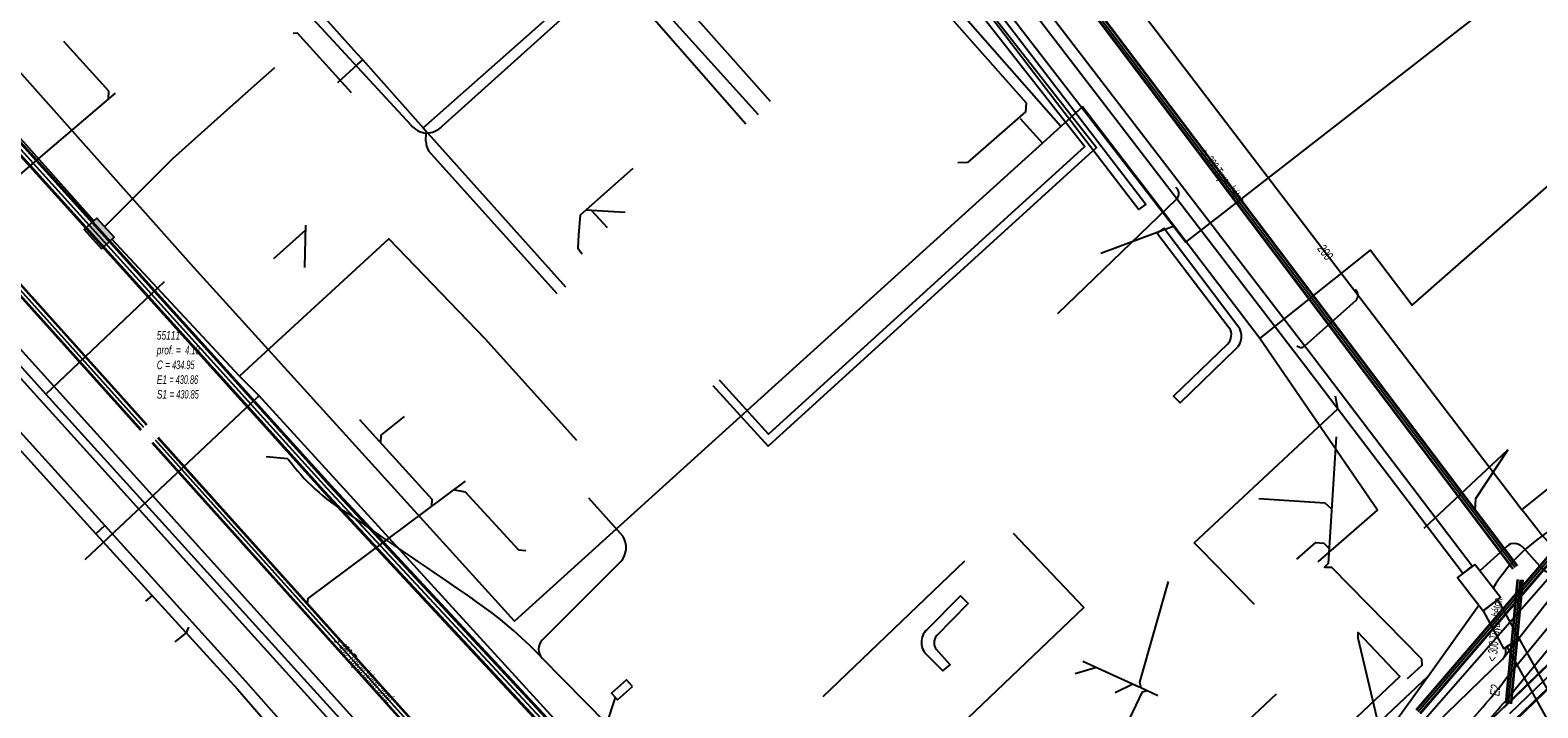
# Model space of a CAD drawing. Header units: metres. Extents: x 2695563 to 2696938, y 1260544 to 1262032.
# Tile 24 of 256: x 2695675 to 2695763, y 1261055 to 1261094. Entities that reach past the tile are written whole.
import ezdxf

# ---------------------------------------------------------------- set-up
doc = ezdxf.new("R2010")
doc.units = ezdxf.units.M
doc.header["$LTSCALE"] = 100
doc.linetypes.add('AUSGEZOGEN', pattern=[0])
for name, color, linetype in [('CAD_Cadastre des conduites_Ouvrage_Conduite', 200, 'AUSGEZOGEN'), ('Eau portable_Cadastre des conduites_Conduite', 171, 'AUSGEZOGEN'), ('Eau potable_Cadastre des conduites_Conduite_Texte', 171, 'AUSGEZOGEN'), ('EU_Cadastre des conduites', 24, 'AUSGEZOGEN'), ('EU_Cadastre des conduites – Texte', 7, 'AUSGEZOGEN'), ('EU_Cadastre des conduites_Regard normalisé – Texte', 24, 'AUSGEZOGEN'), ('EU_Cadastre des conduites_Texte entrée-sortie', 24, 'AUSGEZOGEN'), ('Gaz_Cadastre des conduites_Conduite', 32, 'AUSGEZOGEN'), ('Réseau électrique_Cadastre des conduite_Bord du tracé', 1, 'AUSGEZOGEN'), ('Réseau électrique_Cadastre des conduite_Tronçon de tracé', 1, 'AUSGEZOGEN'), ('Réseau électrique_Cadastre des conduites_Ouvrage_Surface-Ligne-Point', 1, 'AUSGEZOGEN'), ('TV_Cadastre des conduites_CONDUITE', 92, 'AUSGEZOGEN'), ('Télécommunications_SW_Cadastre des conduites_Bord du tracé', 94, 'AUSGEZOGEN'), ('Télécommunications_SW_Cadastre des conduites_Ouvrage', 94, 'AUSGEZOGEN')]:
    doc.layers.add(name, color=color, linetype=linetype)
doc.styles.add('ARIAL', font='arial.ttf')
pattern_1 = [(0, (2708005, 1273150), (6075, 6075), [6075, -6075]), (90, (2708005, 1273150), (-6075, 6075), [6075, -6075])]

# ---------------------------------------------------------------- blocks, each defined once
blk = doc.blocks.new('COMPLEXOBJECT_1766')
at = {"layer": 'Réseau électrique_Cadastre des conduite_Bord du tracé', "color": 1, "linetype": 'AUSGEZOGEN', "transparency": 33554687}
blk.add_line((5744.865, 11077.054), (5740.534, 11082.79), dxfattribs=at)
for points in [[(5740.534, 11082.79), (5740.138, 11082.491), (5744.362, 11076.957)], [(5744.252, 11076.004), (5741.107, 11072.961), (5741.492, 11072.563), (5744.75, 11075.716)]]:
    blk.add_lwpolyline(points, dxfattribs=at)
for centre, radius, start, end in [((5743.729, 11076.547), 0.754, 313.91445, 32.9171), ((5744.105, 11076.445), 0.974, 311.49939, 38.67571)]:
    blk.add_arc(centre, radius, start, end, dxfattribs=at)
blk = doc.blocks.new('COMPLEXOBJECT_1767')
at = {"layer": 'Réseau électrique_Cadastre des conduite_Bord du tracé', "color": 1, "linetype": 'AUSGEZOGEN', "transparency": 33554687}
for points in [[(5681.88, 11163.591), (5681.368, 11163.191), (5688.816, 11153.113), (5714.833, 11119.165)], [(5715.357, 11119.593), (5689.401, 11153.468), (5681.88, 11163.591)], [(5723.518, 11107.979), (5727.268, 11102.801), (5748.811, 11074.718), (5758.043, 11062.586), (5758.579, 11062.999), (5749.355, 11075.145), (5727.811, 11103.205), (5724.071, 11108.371)]]:
    blk.add_lwpolyline(points, dxfattribs=at)
for centre, radius, start, end in [((5618.031, 11035.042), 128.247, 34.66129, 40.99145), ((5618.118, 11035.092), 128.825, 34.66855, 40.99087)]:
    blk.add_arc(centre, radius, start, end, dxfattribs=at)
blk = doc.blocks.new('COMPLEXOBJECT_1769')
at = {"layer": 'Réseau électrique_Cadastre des conduite_Bord du tracé', "color": 1, "linetype": 'AUSGEZOGEN', "transparency": 33554687}
blk.add_line((5710.467, 11027.138), (5711.066, 11027.496), dxfattribs=at)
for points in [[(5678.564, 11065.379), (5678.044, 11064.909), (5686.326, 11055.811), (5690.746, 11050.728)], [(5691.279, 11051.204), (5686.827, 11056.258), (5678.564, 11065.379)]]:
    blk.add_lwpolyline(points, dxfattribs=at)
for centre, radius, start, end in [((6385.719, 11672.359), 931.708, 221.811623, 222.458953), ((7133.381, 12354.255), 1944.319, 222.100133, 222.409004), ((5508.18, 10878.186), 251.905, 36.35045, 40.9841), ((5517.118, 10885.356), 239.762, 36.25233, 41.09994)]:
    blk.add_arc(centre, radius, start, end, dxfattribs=at)
blk = doc.blocks.new('COMPLEXOBJECT_1771')
at = {"layer": 'Réseau électrique_Cadastre des conduite_Bord du tracé', "color": 1, "linetype": 'AUSGEZOGEN', "transparency": 33554687}
blk.add_line((5746.653, 11041.556), (5758.605, 11053.003), dxfattribs=at)
for points in [[(5761.168, 11055.903), (5765.807, 11061.529), (5765.165, 11062.019), (5760.549, 11056.423)], [(5758.069, 11053.543), (5746.117, 11042.11), (5746.653, 11041.556)]]:
    blk.add_lwpolyline(points, dxfattribs=at)
for centre, radius, start, end in [((5736.355, 11074.749), 30.352, 315.67824, 322.85754), ((5727.195, 11083.345), 43.672, 315.99032, 321.06963)]:
    blk.add_arc(centre, radius, start, end, dxfattribs=at)
blk = doc.blocks.new('COMPLEXOBJECT_1778')
at = {"layer": 'Réseau électrique_Cadastre des conduite_Bord du tracé', "color": 1, "linetype": 'AUSGEZOGEN', "transparency": 33554687}
blk.add_line((5728.627, 11061.274), (5726.665, 11059.291), dxfattribs=at)
for points in [[(5727.253, 11058.946), (5729.092, 11060.817), (5728.627, 11061.274)], [(5726.683, 11057.795), (5727.596, 11056.881), (5728.036, 11057.231), (5727.24, 11058.125)]]:
    blk.add_lwpolyline(points, dxfattribs=at)
for centre, radius, start, end in [((5727.36, 11058.551), 1.015, 133.2057, 228.173), ((5727.687, 11058.529), 0.602, 136.13745, 222.04822)]:
    blk.add_arc(centre, radius, start, end, dxfattribs=at)
blk = doc.blocks.new('COMPLEXOBJECT_2240')
at = {"layer": 'Réseau électrique_Cadastre des conduite_Tronçon de tracé', "color": 1, "linetype": 'AUSGEZOGEN', "transparency": 33554687}
blk.add_line((5696.463, 11088.844), (5689.58, 11096.315), dxfattribs=at)
blk.add_arc((5697.495, 11089.666), 1.319, 218.56755, 264.62794, dxfattribs=at)
blk = doc.blocks.new('COMPLEXOBJECT_2398')
at = {"layer": 'Réseau électrique_Cadastre des conduite_Tronçon de tracé', "color": 1, "linetype": 'AUSGEZOGEN', "transparency": 33554687}
for centre, radius, start, end in [((5699.101, 11076.495), 12.174, 216.26292, 238.79757), ((10704.907, 18384.167), 8869.929, 235.5929865, 235.6502542), ((5685.989, 11040.397), 25.041, 43.49568, 55.66919)]:
    blk.add_arc(centre, radius, start, end, dxfattribs=at)
blk = doc.blocks.new('COMPLEXOBJECT_2399')
at = {"layer": 'Réseau électrique_Cadastre des conduite_Tronçon de tracé', "color": 1, "linetype": 'AUSGEZOGEN', "transparency": 33554687}
blk.add_line((5762.535, 11063.004), (5761.585, 11064.059), dxfattribs=at)
for centre, radius, start, end in [((5761.053, 11063.665), 0.662, 36.52054, 85.49194), ((5763.393, 11063.666), 1.084, 217.62517, 310.13083)]:
    blk.add_arc(centre, radius, start, end, dxfattribs=at)
blk = doc.blocks.new('COMPLEXOBJECT_2421')
at = {"layer": 'Réseau électrique_Cadastre des conduite_Tronçon de tracé', "color": 1, "linetype": 'AUSGEZOGEN', "transparency": 33554687}
blk.add_line((5698.315, 11088.751), (5709.693, 11099.009), dxfattribs=at)
blk.add_arc((5697.364, 11089.688), 1.335, 270.30349, 315.41808, dxfattribs=at)
blk = doc.blocks.new('COMPLEXOBJECT_2422')
at = {"layer": 'Réseau électrique_Cadastre des conduite_Tronçon de tracé', "color": 1, "linetype": 'AUSGEZOGEN', "transparency": 33554687}
for p, q in [((5697.353, 11087.877), (5697.371, 11088.353)), ((5705.039, 11078.941), (5697.509, 11087.306))]:
    blk.add_line(p, q, dxfattribs=at)
blk.add_arc((5698.484, 11087.879), 1.131, 180.10574, 210.45544, dxfattribs=at)
blk = doc.blocks.new('COMPLEXOBJECT_2424')
at = {"layer": 'Réseau électrique_Cadastre des conduite_Tronçon de tracé', "color": 1, "linetype": 'AUSGEZOGEN', "transparency": 33554687}
for centre, radius, start, end in [((5757.666, 11072.575), 9.257, 303.63416, 317.32051), ((5768.799, 11056.125), 10.607, 124.48664, 148.10751)]:
    blk.add_arc(centre, radius, start, end, dxfattribs=at)
blk = doc.blocks.new('COMPLEXOBJECT_2426')
at = {"layer": 'Réseau électrique_Cadastre des conduite_Tronçon de tracé', "color": 1, "linetype": 'AUSGEZOGEN', "transparency": 33554687}
for p, q in [((5708.895, 11064.746), (5706.889, 11066.983)), ((5704.164, 11058.673), (5708.787, 11063.305))]:
    blk.add_line(p, q, dxfattribs=at)
for centre, radius, start, end in [((5707.822, 11064.102), 1.251, 320.44604, 30.98158), ((5704.687, 11058.148), 0.741, 134.89966, 223.99853)]:
    blk.add_arc(centre, radius, start, end, dxfattribs=at)
blk = doc.blocks.new('COMPLEXOBJECT_2491')
at = {"layer": 'Réseau électrique_Cadastre des conduite_Tronçon de tracé', "color": 1, "linetype": 'AUSGEZOGEN', "transparency": 33554687}
blk.add_line((5748.777, 11075.898), (5751.775, 11078.548), dxfattribs=at)
blk.add_arc((5751.428, 11078.86), 0.466, 318.05314, 47.36623, dxfattribs=at)
blk = doc.blocks.new('COMPLEXOBJECT_2495')
at = {"layer": 'Réseau électrique_Cadastre des conduite_Tronçon de tracé', "color": 1, "linetype": 'AUSGEZOGEN', "transparency": 33554687}
blk.add_line((5760.612, 11064.179), (5759.021, 11062.732), dxfattribs=at)
blk.add_arc((5761.011, 11063.737), 0.595, 80.90809, 132.0848, dxfattribs=at)
blk = doc.blocks.new('COMPLEXOBJECT_2755')
at = {"layer": 'Télécommunications_SW_Cadastre des conduites_Bord du tracé', "color": 94, "linetype": 'AUSGEZOGEN', "transparency": 33554687}
for p, q in [((5768.75, 11059.53), (5763.168, 11065.49)), ((5727.343, 11011.463), (5768.592, 11051.978))]:
    blk.add_line(p, q, dxfattribs=at)
blk.add_arc((5764.805, 11055.835), 5.405, 314.4785, 43.12441, dxfattribs=at)

msp = doc.modelspace()

# ---------------------------------------------------------------- hatches: boundary and pattern name
at = {"layer": 'Réseau électrique_Cadastre des conduite_Bord du tracé', "lineweight": 18, "transparency": 33554687}
h = msp.add_hatch(dxfattribs=at)
h.set_pattern_fill('MUSTER', color=1, scale=6075, style=0, pattern_type=2)
h.set_pattern_definition(pattern_1)
h.paths.add_polyline_path([(2695679.87, 1261163.383), (2695679.419, 1261163.034), (2695689.253, 1261150.31), (2695701.186, 1261134.534), (2695723.796, 1261104.882), (2695740.042, 1261083.681), (2695740.44, 1261083.986), (2695724.194, 1261105.186), (2695701.614, 1261134.854), (2695689.708, 1261150.654)], flags=0)
h = msp.add_hatch(dxfattribs=at)
h.set_pattern_fill('MUSTER', color=1, scale=6075, style=0, pattern_type=2)
h.set_pattern_definition(pattern_1)
h.paths.add_polyline_path([(2695682.85, 1261163.401), (2695682.338, 1261163.001), (2695689.786, 1261152.923), (2695715.803, 1261118.975), (2695716.102, 1261118.629), (2695716.4, 1261118.283), (2695716.697, 1261117.935), (2695716.992, 1261117.587), (2695717.287, 1261117.237), (2695717.58, 1261116.886), (2695717.871, 1261116.534), (2695718.162, 1261116.181), (2695718.451, 1261115.827), (2695718.739, 1261115.472), (2695719.026, 1261115.116), (2695719.311, 1261114.759), (2695719.595, 1261114.401), (2695719.878, 1261114.042), (2695720.16, 1261113.682), (2695720.44, 1261113.321), (2695720.719, 1261112.959), (2695720.997, 1261112.596), (2695721.273, 1261112.232), (2695721.548, 1261111.867), (2695721.822, 1261111.501), (2695722.095, 1261111.134), (2695722.366, 1261110.767), (2695722.636, 1261110.398), (2695722.904, 1261110.028), (2695723.172, 1261109.657), (2695723.438, 1261109.285), (2695723.702, 1261108.913), (2695723.965, 1261108.539), (2695724.227, 1261108.164), (2695724.488, 1261107.789), (2695728.238, 1261102.611), (2695749.781, 1261074.528), (2695759.013, 1261062.396), (2695759.549, 1261062.809), (2695750.325, 1261074.955), (2695728.781, 1261103.015), (2695725.041, 1261108.181), (2695724.779, 1261108.558), (2695724.517, 1261108.933), (2695724.252, 1261109.308), (2695723.987, 1261109.682), (2695723.72, 1261110.055), (2695723.452, 1261110.427), (2695723.182, 1261110.798), (2695722.912, 1261111.168), (2695722.639, 1261111.537), (2695722.366, 1261111.905), (2695722.091, 1261112.272), (2695721.815, 1261112.638), (2695721.538, 1261113.004), (2695721.259, 1261113.368), (2695720.979, 1261113.731), (2695720.698, 1261114.093), (2695720.416, 1261114.454), (2695720.132, 1261114.815), (2695719.847, 1261115.174), (2695719.56, 1261115.532), (2695719.273, 1261115.889), (2695718.984, 1261116.245), (2695718.694, 1261116.6), (2695718.402, 1261116.954), (2695718.109, 1261117.307), (2695717.815, 1261117.659), (2695717.52, 1261118.01), (2695717.224, 1261118.36), (2695716.926, 1261118.709), (2695716.627, 1261119.056), (2695716.327, 1261119.403), (2695690.371, 1261153.278)], flags=0)
h = msp.add_hatch(dxfattribs=at)
h.set_pattern_fill('MUSTER', color=1, scale=6075, style=0, pattern_type=2)
h.set_pattern_definition(pattern_1)
h.paths.add_polyline_path([(2695636.395, 1261111.835), (2695641.395, 1261106.281), (2695655.079, 1261091.1), (2695662.711, 1261082.743), (2695679.014, 1261064.719), (2695679.534, 1261065.189)], flags=0)
h = msp.add_hatch(dxfattribs=at)
h.set_pattern_fill('MUSTER', color=1, scale=6075, style=0, pattern_type=2)
h.set_pattern_definition(pattern_1)
h.paths.add_polyline_path([(2695741.504, 1261082.6), (2695741.108, 1261082.301), (2695745.332, 1261076.767), (2695745.35, 1261076.738), (2695745.366, 1261076.709), (2695745.381, 1261076.679), (2695745.395, 1261076.649), (2695745.407, 1261076.617), (2695745.418, 1261076.586), (2695745.427, 1261076.553), (2695745.435, 1261076.521), (2695745.442, 1261076.488), (2695745.447, 1261076.455), (2695745.45, 1261076.421), (2695745.452, 1261076.388), (2695745.453, 1261076.354), (2695745.452, 1261076.321), (2695745.45, 1261076.287), (2695745.446, 1261076.254), (2695745.441, 1261076.221), (2695745.434, 1261076.188), (2695745.426, 1261076.156), (2695745.416, 1261076.124), (2695745.405, 1261076.092), (2695745.392, 1261076.061), (2695745.378, 1261076.03), (2695745.363, 1261076), (2695745.347, 1261075.971), (2695745.329, 1261075.943), (2695745.31, 1261075.915), (2695745.29, 1261075.888), (2695745.268, 1261075.863), (2695745.246, 1261075.838), (2695745.222, 1261075.814), (2695742.077, 1261072.771), (2695742.462, 1261072.373), (2695745.72, 1261075.526), (2695745.755, 1261075.559), (2695745.788, 1261075.593), (2695745.82, 1261075.629), (2695745.85, 1261075.666), (2695745.878, 1261075.705), (2695745.904, 1261075.745), (2695745.928, 1261075.786), (2695745.95, 1261075.828), (2695745.97, 1261075.872), (2695745.988, 1261075.916), (2695746.003, 1261075.961), (2695746.016, 1261076.007), (2695746.027, 1261076.054), (2695746.036, 1261076.101), (2695746.043, 1261076.148), (2695746.047, 1261076.196), (2695746.049, 1261076.244), (2695746.048, 1261076.291), (2695746.045, 1261076.339), (2695746.04, 1261076.387), (2695746.032, 1261076.434), (2695746.022, 1261076.481), (2695746.01, 1261076.527), (2695745.996, 1261076.572), (2695745.979, 1261076.617), (2695745.96, 1261076.661), (2695745.939, 1261076.704), (2695745.916, 1261076.746), (2695745.891, 1261076.787), (2695745.864, 1261076.826), (2695745.835, 1261076.864)], flags=0)
h = msp.add_hatch(dxfattribs=at)
h.set_pattern_fill('MUSTER', color=1, scale=6075, style=0, pattern_type=2)
h.set_pattern_definition(pattern_1)
h.paths.add_polyline_path([(2695679.534, 1261065.189), (2695679.014, 1261064.719), (2695687.296, 1261055.621), (2695691.716, 1261050.538), (2695691.943, 1261050.287), (2695692.169, 1261050.036), (2695692.396, 1261049.786), (2695692.623, 1261049.535), (2695692.85, 1261049.284), (2695693.077, 1261049.033), (2695693.304, 1261048.783), (2695693.531, 1261048.532), (2695693.758, 1261048.282), (2695693.985, 1261048.031), (2695694.212, 1261047.781), (2695694.439, 1261047.53), (2695694.667, 1261047.28), (2695694.894, 1261047.03), (2695695.121, 1261046.779), (2695695.348, 1261046.529), (2695695.576, 1261046.279), (2695695.803, 1261046.029), (2695696.031, 1261045.779), (2695696.258, 1261045.528), (2695696.486, 1261045.278), (2695696.713, 1261045.028), (2695696.941, 1261044.778), (2695697.169, 1261044.528), (2695697.397, 1261044.279), (2695697.624, 1261044.029), (2695697.852, 1261043.779), (2695698.08, 1261043.529), (2695698.308, 1261043.279), (2695698.536, 1261043.03), (2695698.764, 1261042.78), (2695699.193, 1261042.286), (2695699.622, 1261041.791), (2695700.048, 1261041.295), (2695700.474, 1261040.798), (2695700.898, 1261040.3), (2695701.321, 1261039.8), (2695701.742, 1261039.3), (2695702.162, 1261038.798), (2695702.581, 1261038.295), (2695702.998, 1261037.791), (2695703.414, 1261037.286), (2695703.828, 1261036.779), (2695704.241, 1261036.272), (2695704.653, 1261035.763), (2695705.063, 1261035.253), (2695705.472, 1261034.742), (2695705.88, 1261034.231), (2695706.286, 1261033.717), (2695706.691, 1261033.203), (2695707.094, 1261032.688), (2695707.496, 1261032.172), (2695707.896, 1261031.654), (2695708.295, 1261031.135), (2695708.693, 1261030.616), (2695709.089, 1261030.095), (2695709.484, 1261029.573), (2695709.878, 1261029.05), (2695710.27, 1261028.526), (2695710.66, 1261028.001), (2695711.049, 1261027.475), (2695711.437, 1261026.948), (2695712.036, 1261027.306), (2695711.646, 1261027.835), (2695711.254, 1261028.363), (2695710.861, 1261028.889), (2695710.467, 1261029.415), (2695710.071, 1261029.94), (2695709.674, 1261030.463), (2695709.276, 1261030.986), (2695708.876, 1261031.507), (2695708.475, 1261032.028), (2695708.072, 1261032.547), (2695707.668, 1261033.066), (2695707.263, 1261033.583), (2695706.857, 1261034.1), (2695706.449, 1261034.615), (2695706.039, 1261035.129), (2695705.629, 1261035.642), (2695705.217, 1261036.154), (2695704.804, 1261036.665), (2695704.389, 1261037.175), (2695703.973, 1261037.684), (2695703.556, 1261038.191), (2695703.137, 1261038.698), (2695702.717, 1261039.204), (2695702.296, 1261039.708), (2695701.874, 1261040.211), (2695701.45, 1261040.714), (2695701.025, 1261041.215), (2695700.598, 1261041.715), (2695700.17, 1261042.214), (2695699.741, 1261042.711), (2695699.311, 1261043.208), (2695699.082, 1261043.459), (2695698.853, 1261043.709), (2695698.624, 1261043.96), (2695698.395, 1261044.211), (2695698.166, 1261044.462), (2695697.937, 1261044.713), (2695697.709, 1261044.964), (2695697.48, 1261045.215), (2695697.252, 1261045.466), (2695697.023, 1261045.717), (2695696.795, 1261045.969), (2695696.567, 1261046.22), (2695696.339, 1261046.472), (2695696.111, 1261046.723), (2695695.883, 1261046.975), (2695695.655, 1261047.227), (2695695.427, 1261047.479), (2695695.2, 1261047.731), (2695694.972, 1261047.983), (2695694.745, 1261048.235), (2695694.517, 1261048.487), (2695694.29, 1261048.74), (2695694.063, 1261048.992), (2695693.836, 1261049.244), (2695693.609, 1261049.497), (2695693.382, 1261049.75), (2695693.155, 1261050.002), (2695692.929, 1261050.255), (2695692.702, 1261050.508), (2695692.475, 1261050.761), (2695692.249, 1261051.014), (2695687.797, 1261056.068)], flags=0)
h = msp.add_hatch(dxfattribs=at)
h.set_pattern_fill('MUSTER', color=1, scale=6075, style=0, pattern_type=2)
h.set_pattern_definition(pattern_1)
h.paths.add_polyline_path([(2695747.623, 1261041.366), (2695759.575, 1261052.813), (2695759.662, 1261052.903), (2695759.748, 1261052.993), (2695759.834, 1261053.084), (2695759.92, 1261053.174), (2695760.006, 1261053.265), (2695760.091, 1261053.356), (2695760.176, 1261053.448), (2695760.261, 1261053.539), (2695760.345, 1261053.631), (2695760.43, 1261053.724), (2695760.514, 1261053.816), (2695760.598, 1261053.909), (2695760.681, 1261054.001), (2695760.764, 1261054.094), (2695760.847, 1261054.188), (2695760.93, 1261054.281), (2695761.012, 1261054.375), (2695761.095, 1261054.469), (2695761.176, 1261054.564), (2695761.258, 1261054.658), (2695761.339, 1261054.753), (2695761.421, 1261054.848), (2695761.501, 1261054.943), (2695761.582, 1261055.038), (2695761.662, 1261055.134), (2695761.742, 1261055.23), (2695761.822, 1261055.326), (2695761.901, 1261055.423), (2695761.98, 1261055.519), (2695762.059, 1261055.616), (2695762.138, 1261055.713), (2695766.777, 1261061.339), (2695766.135, 1261061.829), (2695761.519, 1261056.233), (2695761.445, 1261056.135), (2695761.37, 1261056.038), (2695761.295, 1261055.941), (2695761.22, 1261055.844), (2695761.144, 1261055.748), (2695761.067, 1261055.652), (2695760.991, 1261055.556), (2695760.914, 1261055.46), (2695760.836, 1261055.365), (2695760.759, 1261055.27), (2695760.681, 1261055.176), (2695760.602, 1261055.081), (2695760.523, 1261054.988), (2695760.444, 1261054.894), (2695760.364, 1261054.801), (2695760.284, 1261054.708), (2695760.204, 1261054.615), (2695760.123, 1261054.523), (2695760.042, 1261054.431), (2695759.96, 1261054.339), (2695759.878, 1261054.248), (2695759.796, 1261054.157), (2695759.713, 1261054.066), (2695759.63, 1261053.976), (2695759.547, 1261053.886), (2695759.463, 1261053.796), (2695759.379, 1261053.707), (2695759.295, 1261053.618), (2695759.21, 1261053.529), (2695759.125, 1261053.441), (2695759.039, 1261053.353), (2695747.087, 1261041.92)], flags=0)
h = msp.add_hatch(dxfattribs=at)
h.set_pattern_fill('MUSTER', color=1, scale=6075, style=0, pattern_type=2)
h.set_pattern_definition(pattern_1)
h.paths.add_polyline_path([(2695729.597, 1261061.084), (2695727.635, 1261059.101), (2695727.596, 1261059.063), (2695727.56, 1261059.023), (2695727.526, 1261058.981), (2695727.494, 1261058.937), (2695727.464, 1261058.891), (2695727.437, 1261058.844), (2695727.413, 1261058.796), (2695727.391, 1261058.746), (2695727.372, 1261058.695), (2695727.355, 1261058.644), (2695727.341, 1261058.591), (2695727.33, 1261058.538), (2695727.322, 1261058.484), (2695727.317, 1261058.43), (2695727.315, 1261058.376), (2695727.316, 1261058.322), (2695727.319, 1261058.268), (2695727.326, 1261058.214), (2695727.335, 1261058.16), (2695727.347, 1261058.108), (2695727.362, 1261058.055), (2695727.38, 1261058.004), (2695727.4, 1261057.954), (2695727.423, 1261057.905), (2695727.449, 1261057.857), (2695727.477, 1261057.811), (2695727.508, 1261057.766), (2695727.541, 1261057.723), (2695727.576, 1261057.682), (2695727.614, 1261057.642), (2695727.653, 1261057.605), (2695728.566, 1261056.691), (2695729.006, 1261057.041), (2695728.21, 1261057.935), (2695728.191, 1261057.957), (2695728.173, 1261057.98), (2695728.156, 1261058.004), (2695728.141, 1261058.029), (2695728.126, 1261058.054), (2695728.113, 1261058.08), (2695728.101, 1261058.107), (2695728.091, 1261058.134), (2695728.082, 1261058.161), (2695728.074, 1261058.189), (2695728.067, 1261058.218), (2695728.062, 1261058.246), (2695728.058, 1261058.275), (2695728.056, 1261058.304), (2695728.055, 1261058.333), (2695728.055, 1261058.363), (2695728.057, 1261058.392), (2695728.061, 1261058.421), (2695728.065, 1261058.449), (2695728.071, 1261058.478), (2695728.079, 1261058.506), (2695728.087, 1261058.534), (2695728.098, 1261058.561), (2695728.109, 1261058.588), (2695728.122, 1261058.614), (2695728.136, 1261058.64), (2695728.151, 1261058.665), (2695728.167, 1261058.689), (2695728.185, 1261058.712), (2695728.203, 1261058.735), (2695728.223, 1261058.756), (2695730.062, 1261060.627)], flags=0)
h = msp.add_hatch(dxfattribs=at)
h.set_pattern_fill('MUSTER', color=1, scale=6075, style=0, pattern_type=2)
h.set_pattern_definition(pattern_1)
h.paths.add_polyline_path([(2695761.038, 1261060.866), (2695760.185, 1261060.21), (2695761.382, 1261058.004), (2695762.338, 1261058.53)], flags=0)
h = msp.add_hatch(dxfattribs=at)
h.set_pattern_fill('MUSTER', color=1, scale=6075, style=0, pattern_type=2)
h.set_pattern_definition(pattern_1)
h.paths.add_polyline_path([(2695768.749, 1261046.958), (2695767.088, 1261049.964), (2695762.338, 1261058.53), (2695761.579, 1261058.112), (2695766.279, 1261049.608), (2695768.095, 1261046.324)], flags=0)
at = {"layer": 'Réseau électrique_Cadastre des conduites_Ouvrage_Surface-Ligne-Point', "lineweight": 18, "transparency": 33554687}
h = msp.add_hatch(dxfattribs=at)
h.set_pattern_fill('MUSTER', color=1, scale=4050, style=0, pattern_type=2)
h.set_pattern_definition([(0, (2703955, 1269100), (4050, 4050), [4050, -4050]), (90, (2703955, 1269100), (-4050, 4050), [4050, -4050])])
h.paths.add_polyline_path([(2695759.698, 1261062.923), (2695758.692, 1261062.149), (2695760.185, 1261060.21), (2695761.191, 1261060.984)], flags=0)
h = msp.add_hatch(dxfattribs=at)
h.set_pattern_fill('MUSTER', color=1, scale=2025, style=0, pattern_type=2)
h.set_pattern_definition([(0, (2699905, 1265050), (2025, 2025), [2025, -2025]), (90, (2699905, 1265050), (-2025, 2025), [2025, -2025])])
h.paths.add_polyline_path([(2695710.412, 1261055.776), (2695710.067, 1261056.165), (2695709.193, 1261055.391), (2695709.538, 1261055.002)], flags=0)
at = {"layer": 'Télécommunications_SW_Cadastre des conduites_Ouvrage', "transparency": 33554687}
msp.add_hatch(color=7, dxfattribs=at).paths.add_polyline_path([(2695679.341, 1261081.396), (2695680.083, 1261082.067), (2695679.077, 1261083.18), (2695678.335, 1261082.509)])

# ---------------------------------------------------------------- linework, layer by layer
at = {"layer": 'CAD_Cadastre des conduites_Ouvrage_Conduite', "color": 200, "linetype": 'AUSGEZOGEN', "transparency": 33554687}
for points in [[(2695740.051, 1261155.69), (2695756.516, 1261138.68), (2695740.485, 1261123.258), (2695728.579, 1261111.717), (2695722.814, 1261106.12), (2695737.554, 1261087.32), (2695718.347, 1261069.838), (2695715.141, 1261073.366)], [(2695739.69, 1261155.344), (2695755.808, 1261138.692), (2695740.137, 1261123.618), (2695728.231, 1261112.075), (2695722.144, 1261106.166), (2695736.874, 1261087.378), (2695718.381, 1261070.544), (2695715.513, 1261073.701)]]:
    msp.add_lwpolyline(points, dxfattribs=at)
at = {"layer": 'Eau portable_Cadastre des conduites_Conduite', "color": 7, "linetype": 'AUSGEZOGEN', "transparency": 33554687}
for p, q in [((2695676.083, 1261072.887), (2695683.038, 1261079.471)), ((2695762.457, 1261066.117), (2695764.031, 1261067.384))]:
    msp.add_line(p, q, dxfattribs=at)
for points in [[(2695681.516, 1261172.149), (2695682.158, 1261171.306), (2695703.333, 1261143.553), (2695710.734, 1261133.857), (2695726.555, 1261113.14), (2695729.29, 1261109.562), (2695729.785, 1261108.914), (2695730.018, 1261108.608), (2695762.123, 1261066.554), (2695762.457, 1261066.117)], [(2695638.126, 1261115.104), (2695650.641, 1261101.164), (2695676.083, 1261072.887), (2695702.318, 1261043.946), (2695720.927, 1261023.267), (2695721.739, 1261022.369), (2695721.908, 1261022.182)], [(2695676.187, 1261109.927), (2695677.71, 1261111.33), (2695694.276, 1261092.835), (2695694.63, 1261092.44)], [(2695694.63, 1261092.44), (2695698.17, 1261088.46), (2695708.92, 1261097.99), (2695721.863, 1261109.585)], [(2695708.92, 1261097.99), (2695709.218, 1261097.649), (2695717.038, 1261088.708)], [(2695693.17, 1261091.12), (2695694.347, 1261092.184), (2695694.63, 1261092.44)], [(2695698.17, 1261088.46), (2695698.439, 1261088.159), (2695706.49, 1261079.16)], [(2695765.018, 1261063.257), (2695764.723, 1261063.487), (2695763.581, 1261064.68), (2695763.41, 1261064.907), (2695762.643, 1261065.881), (2695762.457, 1261066.117)], [(2695722.774, 1261023.016), (2695723.181, 1261023.388), (2695723.732, 1261023.908), (2695736.416, 1261035.865), (2695741.209, 1261040.431), (2695743.57, 1261042.701), (2695745.68, 1261043.119), (2695754.943, 1261052.063), (2695756.77, 1261053.865), (2695764.114, 1261062.228), (2695765.018, 1261063.257)]]:
    msp.add_lwpolyline(points, dxfattribs=at)
at = {"layer": 'EU_Cadastre des conduites', "linetype": 'AUSGEZOGEN', "transparency": 33554687}
for p, q in [((2695717.312, 1261121.757), (2695761.914, 1261062.659)), ((2695717.328, 1261121.769), (2695761.93, 1261062.671)), ((2695717.344, 1261121.781), (2695761.946, 1261062.683)), ((2695717.552, 1261121.937), (2695762.154, 1261062.839)), ((2695717.568, 1261121.949), (2695762.17, 1261062.851)), ((2695717.584, 1261121.961), (2695762.186, 1261062.863)), ((2695642.356, 1261114.47), (2695681.629, 1261070.78)), ((2695642.373, 1261114.485), (2695681.646, 1261070.795)), ((2695642.389, 1261114.5), (2695681.662, 1261070.81)), ((2695642.691, 1261114.77), (2695681.964, 1261071.08)), ((2695642.707, 1261114.785), (2695681.98, 1261071.095)), ((2695642.724, 1261114.8), (2695681.997, 1261071.11)), ((2695798.088, 1261090.102), (2695761.37, 1261054.557)), ((2695798.102, 1261090.087), (2695761.384, 1261054.542)), ((2695798.116, 1261090.073), (2695761.398, 1261054.528)), ((2695798.784, 1261089.383), (2695762.066, 1261053.838)), ((2695798.798, 1261089.369), (2695762.08, 1261053.824)), ((2695798.812, 1261089.354), (2695762.094, 1261053.809)), ((2695682.632, 1261070.337), (2695718.693, 1261030.218)), ((2695682.648, 1261070.352), (2695718.709, 1261030.233)), ((2695682.665, 1261070.367), (2695718.726, 1261030.248)), ((2695682.297, 1261070.037), (2695718.358, 1261029.918)), ((2695682.314, 1261070.052), (2695718.375, 1261029.933)), ((2695682.33, 1261070.067), (2695718.391, 1261029.948)), ((2695762.173, 1261062.04), (2695761.483, 1261054.796)), ((2695762.193, 1261062.038), (2695761.503, 1261054.794)), ((2695762.212, 1261062.036), (2695761.522, 1261054.792)), ((2695762.472, 1261062.012), (2695761.782, 1261054.768)), ((2695762.491, 1261062.01), (2695761.801, 1261054.766)), ((2695762.511, 1261062.008), (2695761.821, 1261054.764)), ((2695761.369, 1261054.555), (2695752.122, 1261045.548)), ((2695761.383, 1261054.541), (2695752.136, 1261045.534))]:
    msp.add_line(p, q, dxfattribs=at)
at = {"layer": 'EU_Cadastre des conduites', "color": 255, "transparency": 33554687}
for p, q in [((2695717.448, 1261121.859), (2695762.05, 1261062.761)), ((2695642.54, 1261114.635), (2695681.813, 1261070.945)), ((2695798.45, 1261089.728), (2695761.732, 1261054.183)), ((2695682.481, 1261070.202), (2695718.542, 1261030.083)), ((2695762.342, 1261062.024), (2695761.652, 1261054.78))]:
    msp.add_line(p, q, dxfattribs=at)
at = {"layer": 'EU_Cadastre des conduites', "color": 24, "linetype": 'AUSGEZOGEN', "transparency": 33554687}
for p, q in [((2695709.375, 1261098.547), (2695717.766, 1261089.254)), ((2695709.978, 1261083.519), (2695707.683, 1261083.642)), ((2695708.956, 1261082.61), (2695708.042, 1261083.61)), ((2695691.238, 1261080.3), (2695691.295, 1261082.776)), ((2695689.424, 1261080.818), (2695691.293, 1261082.504)), ((2695756.729, 1261065.032), (2695761.635, 1261069.616)), ((2695729.843, 1261063.103), (2695721.55, 1261055.176)), ((2695736.769, 1261057.266), (2695740.106, 1261055.741)), ((2695736.305, 1261056.546), (2695737.554, 1261056.916)), ((2695738.646, 1261055.422), (2695739.692, 1261055.934))]:
    msp.add_line(p, q, dxfattribs=at)
for points in [[(2695726.118, 1261097.987), (2695726.346, 1261097.975), (2695733.454, 1261089.923), (2695733.404, 1261089.409), (2695730.023, 1261086.433), (2695729.448, 1261086.412)], [(2695693.967, 1261090.52), (2695690.816, 1261094.012), (2695690.569, 1261093.987)], [(2695677.13, 1261093.544), (2695679.75, 1261090.626), (2695679.741, 1261090.139)], [(2695680.139, 1261090.49), (2695671.526, 1261083.162), (2695671.444, 1261082.79)], [(2695710.437, 1261086.09), (2695707.361, 1261083.358), (2695707.263, 1261082.199)], [(2695707.265, 1261082.2), (2695707.214, 1261081.431), (2695707.471, 1261081.101)], [(2695694.45, 1261071.406), (2695698.67, 1261066.74), (2695698.657, 1261066.334)], [(2695697.064, 1261071.576), (2695695.695, 1261070.492), (2695695.665, 1261070.059)], [(2695751.587, 1261070.387), (2695751.115, 1261062.965), (2695750.855, 1261062.714)], [(2695761.635, 1261069.616), (2695759.744, 1261066.754), (2695759.703, 1261066.103)], [(2695700.633, 1261067.801), (2695691.411, 1261060.927), (2695691.381, 1261060.638)], [(2695704.165, 1261063.722), (2695703.767, 1261063.759), (2695700.639, 1261067.145), (2695699.936, 1261067.277)], [(2695747.056, 1261066.768), (2695750.918, 1261066.529), (2695751.303, 1261066.171)], [(2695749.289, 1261063.236), (2695750.39, 1261064.204), (2695750.865, 1261064.166), (2695751.15, 1261063.862)], [(2695755.749, 1261056.242), (2695756.617, 1261057.03), (2695756.59, 1261057.372), (2695751.329, 1261062.748), (2695750.934, 1261062.748)], [(2695741.754, 1261061.924), (2695740.087, 1261056.028), (2695740.149, 1261055.719), (2695741.143, 1261055.256)], [(2695739.519, 1261053.903), (2695740.246, 1261055.468), (2695740.523, 1261055.544)]]:
    msp.add_lwpolyline(points, dxfattribs=at)
at = {"layer": 'Gaz_Cadastre des conduites_Conduite', "linetype": 'AUSGEZOGEN', "transparency": 33554687}
for p, q in [((2695756.266, 1261054.426), (2695767.116, 1261067.084)), ((2695756.28, 1261054.413), (2695767.13, 1261067.071)), ((2695756.294, 1261054.401), (2695767.144, 1261067.058)), ((2695756.486, 1261054.221), (2695767.336, 1261066.88)), ((2695756.5, 1261054.209), (2695767.35, 1261066.867)), ((2695756.514, 1261054.196), (2695767.364, 1261066.854))]:
    msp.add_line(p, q, dxfattribs=at)
at = {"layer": 'Gaz_Cadastre des conduites_Conduite', "color": 255, "linetype": 'AUSGEZOGEN', "transparency": 33554687}
msp.add_line((2695756.39, 1261054.311), (2695767.24, 1261066.969), dxfattribs=at)
at = {"layer": 'Gaz_Cadastre des conduites_Conduite', "color": 32, "linetype": 'AUSGEZOGEN', "transparency": 33554687}
for points in [[(2695638.413, 1261115.645), (2695649.945, 1261102.813), (2695657.938, 1261093.958), (2695721.106, 1261023.982), (2695728.847, 1261015.47), (2695730.074, 1261016.646)], [(2695637.824, 1261114.532), (2695638.942, 1261113.292), (2695648.61, 1261102.586), (2695649.538, 1261101.594), (2695656.782, 1261093.53), (2695701.587, 1261043.954), (2695720.011, 1261023.54), (2695721.178, 1261022.277)]]:
    msp.add_lwpolyline(points, dxfattribs=at)
at = {"layer": 'Réseau électrique_Cadastre des conduite_Bord du tracé', "color": 1, "linetype": 'AUSGEZOGEN', "transparency": 33554687}
for points in [[(2695679.87, 1261163.383), (2695679.419, 1261163.034), (2695689.253, 1261150.31), (2695701.186, 1261134.534), (2695723.796, 1261104.882), (2695740.042, 1261083.681), (2695740.44, 1261083.986), (2695724.194, 1261105.186), (2695701.614, 1261134.854), (2695689.708, 1261150.654), (2695679.87, 1261163.383)], [(2695761.038, 1261060.866), (2695760.185, 1261060.21), (2695761.382, 1261058.004), (2695762.338, 1261058.53), (2695761.038, 1261060.866)], [(2695768.749, 1261046.958), (2695767.088, 1261049.964), (2695762.338, 1261058.53), (2695761.579, 1261058.112), (2695766.279, 1261049.608), (2695768.095, 1261046.324), (2695768.749, 1261046.958)]]:
    msp.add_lwpolyline(points, close=True, dxfattribs=at)
for points in [[(2695636.395, 1261111.835), (2695641.395, 1261106.281), (2695655.079, 1261091.1), (2695662.711, 1261082.743), (2695679.014, 1261064.719), (2695679.534, 1261065.189)], [(2695679.534, 1261065.189), (2695663.229, 1261083.213), (2695655.597, 1261091.57), (2695641.915, 1261106.75), (2695636.744, 1261112.493)]]:
    msp.add_lwpolyline(points, dxfattribs=at)
at = {"layer": 'Réseau électrique_Cadastre des conduite_Tronçon de tracé', "color": 1, "linetype": 'AUSGEZOGEN', "transparency": 33554687}
for p, q in [((2695718.488, 1261090.016), (2695710.663, 1261098.819)), ((2695735.305, 1261077.603), (2695742.271, 1261084.319)), ((2695750.826, 1261071.232), (2695751.685, 1261072.026)), ((2695751.685, 1261072.026), (2695751.554, 1261072.767)), ((2695743.272, 1261064.176), (2695750.826, 1261071.232)), ((2695690.255, 1261069.104), (2695688.991, 1261069.217)), ((2695743.698, 1261063.763), (2695743.272, 1261064.176)), ((2695746.798, 1261060.581), (2695743.698, 1261063.763)), ((2695761.318, 1261057.376), (2695765.291, 1261062.472)), ((2695681.946, 1261060.778), (2695682.331, 1261061.103)), ((2695756.976, 1261056.373), (2695759.933, 1261060.537)), ((2695752.847, 1261058.947), (2695752.847, 1261058.631)), ((2695752.847, 1261058.631), (2695756.116, 1261044.903)), ((2695708.921, 1261053.601), (2695705.124, 1261057.443)), ((2695744.926, 1261045.105), (2695756.976, 1261056.373)), ((2695708.921, 1261053.601), (2695709.426, 1261055.128))]:
    msp.add_line(p, q, dxfattribs=at)
for points in [[(2695683.659, 1261058.39), (2695684.315, 1261058.912), (2695684.465, 1261059.258)], [(2695745.316, 1261046.924), (2695755.31, 1261056.367), (2695752.847, 1261058.947)], [(2695746.245, 1261042.79), (2695753.511, 1261049.81), (2695761.318, 1261057.376)], [(2695743.631, 1261043.285), (2695746.291, 1261045.535), (2695750.301, 1261048.861), (2695754.078, 1261052.311), (2695755.187, 1261053.916), (2695756.976, 1261056.373)]]:
    msp.add_lwpolyline(points, dxfattribs=at)
for centre, radius, start, end in [((2695741.954, 1261084.616), 0.434, 316.84185, 55.68514), ((2695749.53, 1261075.906), 0.294, 217.67892, 317.73986), ((2695760.92, 1261057.826), 0.6, 311.5065, 22.45496)]:
    msp.add_arc(centre, radius, start, end, dxfattribs=at)
at = {"layer": 'Réseau électrique_Cadastre des conduites_Ouvrage_Surface-Ligne-Point', "color": 1, "linetype": 'AUSGEZOGEN', "transparency": 33554687}
for points in [[(2695759.698, 1261062.923), (2695758.692, 1261062.149), (2695760.185, 1261060.21), (2695761.191, 1261060.984), (2695759.698, 1261062.923)], [(2695710.412, 1261055.776), (2695710.067, 1261056.165), (2695709.193, 1261055.391), (2695709.538, 1261055.002), (2695710.412, 1261055.776)]]:
    msp.add_lwpolyline(points, close=True, dxfattribs=at)
at = {"layer": 'TV_Cadastre des conduites_CONDUITE', "color": 92, "linetype": 'AUSGEZOGEN', "transparency": 33554687}
for p, q in [((2695733.092, 1261089.006), (2695734.402, 1261087.565)), ((2695735.479, 1261088.541), (2695734.402, 1261087.565)), ((2695742.097, 1261082.708), (2695737.824, 1261081.114)), ((2695747.126, 1261076.14), (2695742.097, 1261082.708))]:
    msp.add_line(p, q, dxfattribs=at)
for points in [[(2695735.479, 1261088.541), (2695726.749, 1261098.48), (2695711.567, 1261117.523)], [(2695747.126, 1261076.14), (2695753.589, 1261081.314), (2695756.031, 1261078.095), (2695790.442, 1261108.329), (2695791.059, 1261108.801)], [(2695734.402, 1261087.565), (2695703.515, 1261059.591), (2695684.757, 1261080.286), (2695663.341, 1261104.356)], [(2695742.097, 1261082.708), (2695736.75, 1261089.692), (2695735.479, 1261088.541)], [(2695750.525, 1261063.069), (2695754.006, 1261066.104), (2695747.126, 1261076.14)]]:
    msp.add_lwpolyline(points, dxfattribs=at)
at = {"layer": 'Télécommunications_SW_Cadastre des conduites_Bord du tracé', "linetype": 'AUSGEZOGEN', "transparency": 33554687}
for p, q in [((2695688.631, 1261072.018), (2695672.746, 1261089.603)), ((2695688.656, 1261072.041), (2695672.771, 1261089.625)), ((2695688.68, 1261072.063), (2695672.795, 1261089.648)), ((2695688.26, 1261071.683), (2695672.375, 1261089.268)), ((2695688.284, 1261071.705), (2695672.399, 1261089.291)), ((2695688.309, 1261071.728), (2695672.424, 1261089.313)), ((2695692.709, 1261067.504), (2695688.631, 1261072.018)), ((2695692.733, 1261067.526), (2695688.656, 1261072.041)), ((2695692.758, 1261067.548), (2695688.68, 1261072.063)), ((2695692.34, 1261067.166), (2695688.26, 1261071.683)), ((2695692.365, 1261067.188), (2695688.284, 1261071.705)), ((2695692.389, 1261067.21), (2695688.309, 1261071.728)), ((2695729.295, 1261028.256), (2695692.733, 1261067.526)), ((2695729.317, 1261028.281), (2695692.758, 1261067.548)), ((2695728.931, 1261027.865), (2695692.34, 1261067.166)), ((2695728.953, 1261027.89), (2695692.365, 1261067.188)), ((2695728.976, 1261027.914), (2695692.389, 1261067.21)), ((2695729.272, 1261028.232), (2695692.709, 1261067.504))]:
    msp.add_line(p, q, dxfattribs=at)
at = {"layer": 'Télécommunications_SW_Cadastre des conduites_Bord du tracé', "color": 255, "transparency": 33554687}
for p, q in [((2695688.47, 1261071.873), (2695672.585, 1261089.458)), ((2695692.549, 1261067.357), (2695688.47, 1261071.873)), ((2695729.124, 1261028.073), (2695692.549, 1261067.357))]:
    msp.add_line(p, q, dxfattribs=at)
at = {"layer": 'Télécommunications_SW_Cadastre des conduites_Bord du tracé', "color": 94, "linetype": 'AUSGEZOGEN', "transparency": 33554687}
for p, q in [((2695687.419, 1261073.941), (2695679.959, 1261081.956)), ((2695724.73, 1261033.225), (2695688.555, 1261072.795))]:
    msp.add_line(p, q, dxfattribs=at)
for points in [[(2695705.324, 1261144.031), (2695698.801, 1261139.359), (2695703.865, 1261132.783), (2695722.734, 1261108.025), (2695724.445, 1261105.545), (2695742.785, 1261081.782), (2695771.506, 1261104.102), (2695766.183, 1261111.822), (2695788.594, 1261128.227)], [(2695678.906, 1261083.025), (2695666.031, 1261097.483), (2695654.78, 1261110.119)], [(2695679.529, 1261082.679), (2695683.522, 1261086.673), (2695686.505, 1261089.337), (2695688.47, 1261091.093), (2695689.488, 1261092.003)], [(2695687.419, 1261073.941), (2695688.47, 1261074.906), (2695696.159, 1261081.966), (2695701.779, 1261076.132), (2695704.459, 1261073.163), (2695707.139, 1261070.194)], [(2695687.419, 1261073.941), (2695688.47, 1261072.881), (2695688.555, 1261072.795)], [(2695678.391, 1261063.217), (2695688.47, 1261072.714), (2695688.555, 1261072.795)], [(2695732.68, 1261064.74), (2695736.824, 1261060.4), (2695726.626, 1261050.663), (2695729.388, 1261047.77), (2695732.15, 1261044.877), (2695734.463, 1261042.454)], [(2695748.07, 1261055.319), (2695745.157, 1261052.578), (2695742.243, 1261049.838), (2695734.463, 1261042.454)]]:
    msp.add_lwpolyline(points, dxfattribs=at)
at = {"layer": 'Télécommunications_SW_Cadastre des conduites_Ouvrage', "color": 94, "transparency": 33554687}
msp.add_lwpolyline([(2695679.341, 1261081.396), (2695680.083, 1261082.067), (2695679.077, 1261083.18), (2695678.335, 1261082.509), (2695679.341, 1261081.396)], close=True, dxfattribs=at)

# ---------------------------------------------------------------- block references
at = {"layer": 'Réseau électrique_Cadastre des conduite_Bord du tracé', "color": 1, "linetype": 'AUSGEZOGEN', "lineweight": -3, "transparency": 33554687}
for name in ['COMPLEXOBJECT_1767', 'COMPLEXOBJECT_1766', 'COMPLEXOBJECT_1769', 'COMPLEXOBJECT_1771', 'COMPLEXOBJECT_1778']:
    msp.add_blockref(name, (2690000.97, 1249999.81), dxfattribs=at)
at = {"layer": 'Réseau électrique_Cadastre des conduite_Tronçon de tracé', "color": 1, "linetype": 'AUSGEZOGEN', "lineweight": -3, "transparency": 33554687}
for name in ['COMPLEXOBJECT_2421', 'COMPLEXOBJECT_2240', 'COMPLEXOBJECT_2422', 'COMPLEXOBJECT_2491', 'COMPLEXOBJECT_2398', 'COMPLEXOBJECT_2426', 'COMPLEXOBJECT_2424', 'COMPLEXOBJECT_2495', 'COMPLEXOBJECT_2399']:
    msp.add_blockref(name, (2690000.97, 1249999.81), dxfattribs=at)
at = {"layer": 'Télécommunications_SW_Cadastre des conduites_Bord du tracé', "color": 94, "linetype": 'AUSGEZOGEN', "lineweight": -3, "transparency": 33554687}
msp.add_blockref('COMPLEXOBJECT_2755', (2690000.97, 1249999.81), dxfattribs=at)

# ---------------------------------------------------------------- texts
at = {"layer": 'Eau potable_Cadastre des conduites_Conduite_Texte', "color": 7, "transparency": 33554687, "insert": (2695750.948, 1261081.185), "char_height": 0.55426, "width": 1.10633, "attachment_point": 5, "rotation": 307.3581, "style": 'ARIAL'}
msp.add_mtext('\\A1;{\\fArial|i1|b0;\\H0.554263;\\W0.700000;\\C7;200}\\P', dxfattribs=at)
at = {"layer": 'EU_Cadastre des conduites – Texte', "color": 24, "transparency": 33554687, "char_height": 0.55705, "width": 6, "attachment_point": 5, "style": 'ARIAL'}
for s, insert, rotation in [('\\A1;{\\fArial|b0|i1|c0|p34;\\W0.7;> \\W0.49;300 Tuyau béton}', (2695744.874, 1261085.552), 307.2951), ('\\A1;{\\fArial|b0|i1|c0|p34;\\W0.7;< \\W0.49;300 Tuyau béton}', (2695760.954, 1261059.081), 84.5118), ('\\A1;{\\fArial|b0|i1|c0|p34;\\W0.7;> \\W0.49;450 Tuyau béton armé}', (2695694.61, 1261056.689), 311.9202)]:
    msp.add_mtext(s, dxfattribs=dict(at, insert=insert, rotation=rotation))
at = {"layer": 'EU_Cadastre des conduites_Regard normalisé – Texte', "color": 24, "transparency": 33554687, "insert": (2695682.582, 1261076.578), "char_height": 0.50641, "width": 2.83278, "attachment_point": 1, "line_spacing_factor": 1.024096, "style": 'ARIAL'}
msp.add_mtext('\\A1;{\\fArial|b0|i1|c0|p34;\\W0.69564;55111}\\P{\\fArial|b0|i1|c0|p34;\\H0.99721x;\\W0.69564;prof. = \\W0.48695; 4.10}\\P{\\fArial|b0|i1|c0|p34;\\H0.99721x;\\W0.69564;C =\\W0.48695; 434.95}\\P{\\fArial|b0|i1|c0|p34;\\H0.99721x;\\W0.69564;E1 \\W0.48695;= 430.86}\\P{\\fArial|b0|i1|c0|p34;\\H0.99721x;\\W0.69564;S1 =\\W0.48695; 430.85}', dxfattribs=at)
at = {"layer": 'EU_Cadastre des conduites_Texte entrée-sortie', "color": 24, "transparency": 33554687, "insert": (2695761.135, 1261055.2), "char_height": 0.55705, "width": 0.86376, "attachment_point": 7, "rotation": 84.5586, "style": 'ARIAL'}
msp.add_mtext('\\A1;{\\fArial|i1|b0;\\H0.557054;\\W0.700000;\\C24;E2}\\P', dxfattribs=at)

doc.saveas('drawing.dxf')
